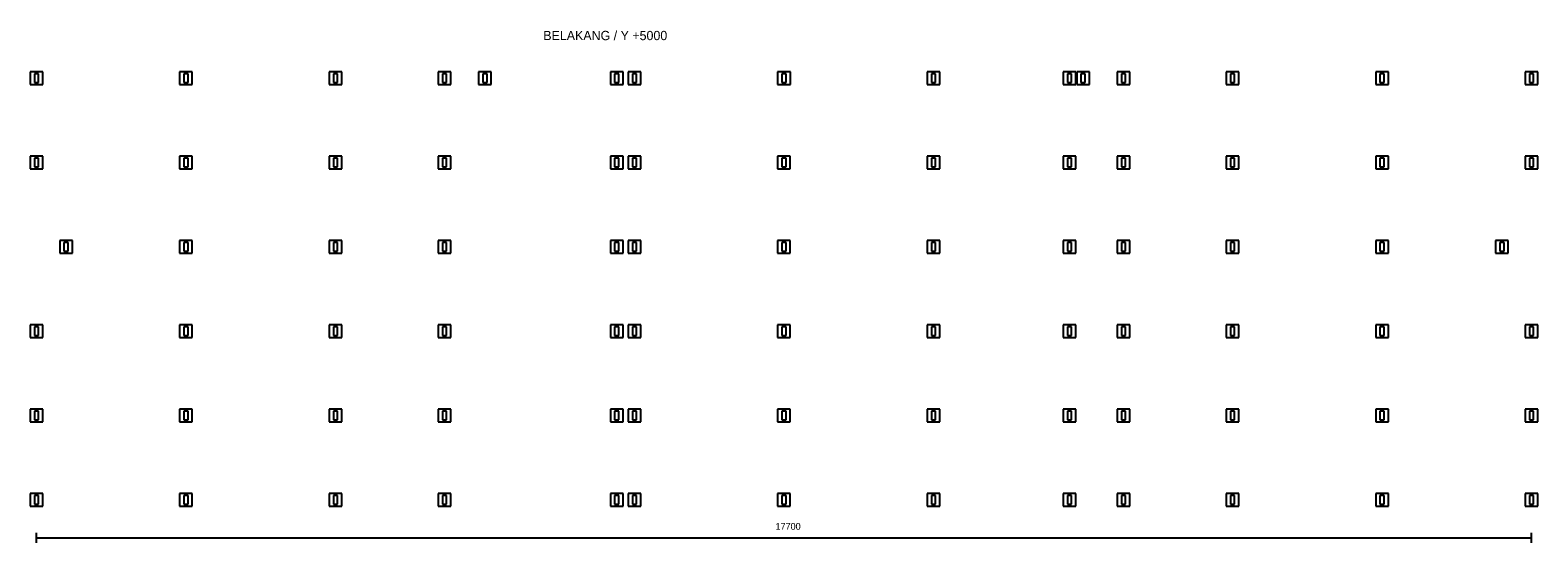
# Model space of a CAD drawing. Header units: millimetres. Extents: x -75 to 17775, y -510 to 5569.
import ezdxf

# ---------------------------------------------------------------- set-up
doc = ezdxf.new("R2010")
doc.units = ezdxf.units.MM
for name, color, linetype, true_color in [('baseplate', 7, 'Continuous', 0x746052), ('dim', 7, 'Continuous', 0x526e80), ('kolom', 7, 'Continuous', 0x1c292c)]:
    doc.layers.add(name, color=color, linetype=linetype, true_color=true_color)

msp = doc.modelspace()

# ---------------------------------------------------------------- linework, layer by layer
at = {"layer": 'baseplate'}
for p, q in [((75.01, 5075.01), (-75.01, 5075.01)), ((-75.01, 5075.01), (-75.01, 4924.99)), ((75.01, 4924.99), (75.01, 5075.01)), ((1845.02, 5075.01), (1694.99, 5075.01)), ((1694.99, 5075.01), (1694.99, 4924.99)), ((1845.02, 4924.99), (1845.02, 5075.01)), ((3615.02, 5075.01), (3465, 5075.01)), ((3465, 5075.01), (3465, 4924.99)), ((3615.02, 4924.99), (3615.02, 5075.01)), ((4905.2, 5075.12), (4755.2, 5075.12)), ((4755.2, 5075.12), (4755.2, 4925.12)), ((4905.2, 4925.12), (4905.2, 5075.12)), ((5385.02, 5075.01), (5235, 5075.01)), ((5235, 5075.01), (5235, 4924.99)), ((5385.02, 4924.99), (5385.02, 5075.01)), ((6944.92, 5075.12), (6794.92, 5075.12)), ((6794.92, 5075.12), (6794.92, 4925.12)), ((6944.92, 4925.12), (6944.92, 5075.12)), ((7155.03, 5075.01), (7005, 5075.01)), ((7005, 5075.01), (7005, 4924.99)), ((7155.03, 4924.99), (7155.03, 5075.01)), ((8925.03, 5075.01), (8775.01, 5075.01)), ((8775.01, 5075.01), (8775.01, 4924.99)), ((8925.03, 4924.99), (8925.03, 5075.01)), ((10695.04, 5075.01), (10545.01, 5075.01)), ((10545.01, 5075.01), (10545.01, 4924.99)), ((10695.04, 4924.99), (10695.04, 5075.01)), ((12305.13, 5075.12), (12155.13, 5075.12)), ((12155.13, 5075.12), (12155.13, 4925.12)), ((12305.13, 4925.12), (12305.13, 5075.12)), ((12465.04, 5075.01), (12315.02, 5075.01)), ((12315.02, 5075.01), (12315.02, 4924.99)), ((12465.04, 4924.99), (12465.04, 5075.01)), ((12944.91, 5075.12), (12794.91, 5075.12)), ((12794.91, 5075.12), (12794.91, 4925.12)), ((12944.91, 4925.12), (12944.91, 5075.12)), ((14235.04, 5075.01), (14085.02, 5075.01)), ((14085.02, 5075.01), (14085.02, 4924.99)), ((14235.04, 4924.99), (14235.04, 5075.01)), ((16005.05, 5075.01), (15855.03, 5075.01)), ((15855.03, 5075.01), (15855.03, 4924.99)), ((16005.05, 4924.99), (16005.05, 5075.01)), ((17775.05, 5075.01), (17625.03, 5075.01)), ((17625.03, 5075.01), (17625.03, 4924.99)), ((17775.05, 4924.99), (17775.05, 5075.01)), ((-75.01, 4924.99), (75.01, 4924.99)), ((1694.99, 4924.99), (1845.02, 4924.99)), ((3465, 4924.99), (3615.02, 4924.99)), ((4755.2, 4925.12), (4905.2, 4925.12)), ((5235, 4924.99), (5385.02, 4924.99)), ((6794.92, 4925.12), (6944.92, 4925.12)), ((7005, 4924.99), (7155.03, 4924.99)), ((8775.01, 4924.99), (8925.03, 4924.99)), ((10545.01, 4924.99), (10695.04, 4924.99)), ((12155.13, 4925.12), (12305.13, 4925.12)), ((12315.02, 4924.99), (12465.04, 4924.99)), ((12794.91, 4925.12), (12944.91, 4925.12)), ((14085.02, 4924.99), (14235.04, 4924.99)), ((15855.03, 4924.99), (16005.05, 4924.99)), ((17625.03, 4924.99), (17775.05, 4924.99)), ((75.01, 4075.03), (-75.01, 4075.03)), ((-75.01, 4075.03), (-75.01, 3925)), ((75.01, 3925), (75.01, 4075.03)), ((1845.02, 4075.03), (1694.99, 4075.03)), ((1694.99, 4075.03), (1694.99, 3925)), ((1845.02, 3925), (1845.02, 4075.03)), ((3615.02, 4075.03), (3465, 4075.03)), ((3465, 4075.03), (3465, 3925)), ((3615.02, 3925), (3615.02, 4075.03)), ((4905.09, 4075.03), (4755.06, 4075.03)), ((4755.06, 4075.03), (4755.06, 3925)), ((4905.09, 3925), (4905.09, 4075.03)), ((6945.05, 4075.03), (6795.03, 4075.03)), ((6795.03, 4075.03), (6795.03, 3925)), ((6945.05, 3925), (6945.05, 4075.03)), ((7155.03, 4075.03), (7005, 4075.03)), ((7005, 4075.03), (7005, 3925)), ((7155.03, 3925), (7155.03, 4075.03)), ((8924.9, 4075.08), (8774.9, 4075.08)), ((8774.9, 4075.08), (8774.9, 3925.08)), ((8924.9, 3925.08), (8924.9, 4075.08)), ((10695.04, 4075.03), (10545.01, 4075.03)), ((10545.01, 4075.03), (10545.01, 3925)), ((10695.04, 3925), (10695.04, 4075.03)), ((12305.11, 4075.03), (12155.09, 4075.03)), ((12155.09, 4075.03), (12155.09, 3925)), ((12305.11, 3925), (12305.11, 4075.03)), ((12945.04, 4075.03), (12795.02, 4075.03)), ((12795.02, 4075.03), (12795.02, 3925)), ((12945.04, 3925), (12945.04, 4075.03)), ((14235.04, 4075.03), (14085.02, 4075.03)), ((14085.02, 4075.03), (14085.02, 3925)), ((14235.04, 3925), (14235.04, 4075.03)), ((16005.05, 4075.03), (15855.03, 4075.03)), ((15855.03, 4075.03), (15855.03, 3925)), ((16005.05, 3925), (16005.05, 4075.03)), ((17775.05, 4075.03), (17625.03, 4075.03)), ((17625.03, 4075.03), (17625.03, 3925)), ((17775.05, 3925), (17775.05, 4075.03)), ((-75.01, 3925), (75.01, 3925)), ((1694.99, 3925), (1845.02, 3925)), ((3465, 3925), (3615.02, 3925)), ((4755.06, 3925), (4905.09, 3925)), ((6795.03, 3925), (6945.05, 3925)), ((7005, 3925), (7155.03, 3925)), ((8774.9, 3925.08), (8924.9, 3925.08)), ((10545.01, 3925), (10695.04, 3925)), ((12155.09, 3925), (12305.11, 3925)), ((12795.02, 3925), (12945.04, 3925)), ((14085.02, 3925), (14235.04, 3925)), ((15855.03, 3925), (16005.05, 3925)), ((17625.03, 3925), (17775.05, 3925)), ((425.03, 3075.03), (275.03, 3075.03)), ((275.03, 3075.03), (275.03, 2925.03)), ((425.03, 2925.03), (425.03, 3075.03)), ((1845.02, 3075.01), (1694.99, 3075.01)), ((1694.99, 3075.01), (1694.99, 2924.98)), ((1845.02, 2924.98), (1845.02, 3075.01)), ((3615.02, 3075.01), (3465, 3075.01)), ((3465, 3075.01), (3465, 2924.98)), ((3615.02, 2924.98), (3615.02, 3075.01)), ((4905.09, 3075.01), (4755.06, 3075.01)), ((4755.06, 3075.01), (4755.06, 2924.98)), ((4905.09, 2924.98), (4905.09, 3075.01)), ((6945.05, 3075.01), (6795.03, 3075.01)), ((6795.03, 3075.01), (6795.03, 2924.98)), ((6945.05, 2924.98), (6945.05, 3075.01)), ((7155.03, 3075.01), (7005, 3075.01)), ((7005, 3075.01), (7005, 2924.98)), ((7155.03, 2924.98), (7155.03, 3075.01)), ((8924.9, 3075.03), (8774.9, 3075.03)), ((8774.9, 3075.03), (8774.9, 2925.03)), ((8924.9, 2925.03), (8924.9, 3075.03)), ((10695.04, 3075.01), (10545.01, 3075.01)), ((10545.01, 3075.01), (10545.01, 2924.98)), ((10695.04, 2924.98), (10695.04, 3075.01)), ((12305.11, 3075.01), (12155.09, 3075.01)), ((12155.09, 3075.01), (12155.09, 2924.98)), ((12305.11, 2924.98), (12305.11, 3075.01)), ((12945.04, 3075.01), (12795.02, 3075.01)), ((12795.02, 3075.01), (12795.02, 2924.98)), ((12945.04, 2924.98), (12945.04, 3075.01)), ((14235.04, 3075.01), (14085.02, 3075.01)), ((14085.02, 3075.01), (14085.02, 2924.98)), ((14235.04, 2924.98), (14235.04, 3075.01)), ((16005.05, 3075.01), (15855.03, 3075.01)), ((15855.03, 3075.01), (15855.03, 2924.98)), ((16005.05, 2924.98), (16005.05, 3075.01)), ((17425.07, 3075.03), (17275.07, 3075.03)), ((17275.07, 3075.03), (17275.07, 2925.03)), ((17425.07, 2925.03), (17425.07, 3075.03)), ((275.03, 2925.03), (425.03, 2925.03)), ((1694.99, 2924.98), (1845.02, 2924.98)), ((3465, 2924.98), (3615.02, 2924.98)), ((4755.06, 2924.98), (4905.09, 2924.98)), ((6795.03, 2924.98), (6945.05, 2924.98)), ((7005, 2924.98), (7155.03, 2924.98)), ((8774.9, 2925.03), (8924.9, 2925.03)), ((10545.01, 2924.98), (10695.04, 2924.98)), ((12155.09, 2924.98), (12305.11, 2924.98)), ((12795.02, 2924.98), (12945.04, 2924.98)), ((14085.02, 2924.98), (14235.04, 2924.98)), ((15855.03, 2924.98), (16005.05, 2924.98)), ((17275.07, 2925.03), (17425.07, 2925.03)), ((75.01, 2075.02), (-75.01, 2075.02)), ((-75.01, 2075.02), (-75.01, 1925)), ((75.01, 1925), (75.01, 2075.02)), ((1845.02, 2075.02), (1694.99, 2075.02)), ((1694.99, 2075.02), (1694.99, 1925)), ((1845.02, 1925), (1845.02, 2075.02)), ((3615.02, 2075.02), (3465, 2075.02)), ((3465, 2075.02), (3465, 1925)), ((3615.02, 1925), (3615.02, 2075.02)), ((4905.09, 2075.02), (4755.06, 2075.02)), ((4755.06, 2075.02), (4755.06, 1925)), ((4905.09, 1925), (4905.09, 2075.02)), ((6945.05, 2075.02), (6795.03, 2075.02)), ((6795.03, 2075.02), (6795.03, 1925)), ((6945.05, 1925), (6945.05, 2075.02)), ((7155.03, 2075.02), (7005, 2075.02)), ((7005, 2075.02), (7005, 1925)), ((7155.03, 1925), (7155.03, 2075.02)), ((8924.9, 2074.98), (8774.9, 2074.98)), ((8774.9, 2074.98), (8774.9, 1924.98)), ((8924.9, 1924.98), (8924.9, 2074.98)), ((10695.04, 2075.02), (10545.01, 2075.02)), ((10545.01, 2075.02), (10545.01, 1925)), ((10695.04, 1925), (10695.04, 2075.02)), ((12305.11, 2075.02), (12155.09, 2075.02)), ((12155.09, 2075.02), (12155.09, 1925)), ((12305.11, 1925), (12305.11, 2075.02)), ((12945.04, 2075.02), (12795.02, 2075.02)), ((12795.02, 2075.02), (12795.02, 1925)), ((12945.04, 1925), (12945.04, 2075.02)), ((14235.04, 2075.02), (14085.02, 2075.02)), ((14085.02, 2075.02), (14085.02, 1925)), ((14235.04, 1925), (14235.04, 2075.02)), ((16005.05, 2075.02), (15855.03, 2075.02)), ((15855.03, 2075.02), (15855.03, 1925)), ((16005.05, 1925), (16005.05, 2075.02)), ((17775.05, 2075.02), (17625.03, 2075.02)), ((17625.03, 2075.02), (17625.03, 1925)), ((17775.05, 1925), (17775.05, 2075.02)), ((-75.01, 1925), (75.01, 1925)), ((1694.99, 1925), (1845.02, 1925)), ((3465, 1925), (3615.02, 1925)), ((4755.06, 1925), (4905.09, 1925)), ((6795.03, 1925), (6945.05, 1925)), ((7005, 1925), (7155.03, 1925)), ((8774.9, 1924.98), (8924.9, 1924.98)), ((10545.01, 1925), (10695.04, 1925)), ((12155.09, 1925), (12305.11, 1925)), ((12795.02, 1925), (12945.04, 1925)), ((14085.02, 1925), (14235.04, 1925)), ((15855.03, 1925), (16005.05, 1925)), ((17625.03, 1925), (17775.05, 1925)), ((75.01, 1075), (-75.01, 1075)), ((-75.01, 1075), (-75.01, 924.98)), ((75.01, 924.98), (75.01, 1075)), ((1845.02, 1075), (1694.99, 1075)), ((1694.99, 1075), (1694.99, 924.98)), ((1845.02, 924.98), (1845.02, 1075)), ((3615.02, 1075), (3465, 1075)), ((3465, 1075), (3465, 924.98)), ((3615.02, 924.98), (3615.02, 1075)), ((4905.09, 1075), (4755.06, 1075)), ((4755.06, 1075), (4755.06, 924.98)), ((4905.09, 924.98), (4905.09, 1075)), ((6945.05, 1075), (6795.03, 1075)), ((6795.03, 1075), (6795.03, 924.98)), ((6945.05, 924.98), (6945.05, 1075)), ((7155.03, 1075), (7005, 1075)), ((7005, 1075), (7005, 924.98)), ((7155.03, 924.98), (7155.03, 1075)), ((8924.9, 1074.93), (8774.9, 1074.93)), ((8774.9, 1074.93), (8774.9, 924.93)), ((8924.9, 924.93), (8924.9, 1074.93)), ((10695.04, 1075), (10545.01, 1075)), ((10545.01, 1075), (10545.01, 924.98)), ((10695.04, 924.98), (10695.04, 1075)), ((12305.11, 1075), (12155.09, 1075)), ((12155.09, 1075), (12155.09, 924.98)), ((12305.11, 924.98), (12305.11, 1075)), ((12945.04, 1075), (12795.02, 1075)), ((12795.02, 1075), (12795.02, 924.98)), ((12945.04, 924.98), (12945.04, 1075)), ((14235.04, 1075), (14085.02, 1075)), ((14085.02, 1075), (14085.02, 924.98)), ((14235.04, 924.98), (14235.04, 1075)), ((16005.05, 1075), (15855.03, 1075)), ((15855.03, 1075), (15855.03, 924.98)), ((16005.05, 924.98), (16005.05, 1075)), ((17775.05, 1075), (17625.03, 1075)), ((17625.03, 1075), (17625.03, 924.98)), ((17775.05, 924.98), (17775.05, 1075)), ((-75.01, 924.98), (75.01, 924.98)), ((1694.99, 924.98), (1845.02, 924.98)), ((3465, 924.98), (3615.02, 924.98)), ((4755.06, 924.98), (4905.09, 924.98)), ((6795.03, 924.98), (6945.05, 924.98)), ((7005, 924.98), (7155.03, 924.98)), ((8774.9, 924.93), (8924.9, 924.93)), ((10545.01, 924.98), (10695.04, 924.98)), ((12155.09, 924.98), (12305.11, 924.98)), ((12795.02, 924.98), (12945.04, 924.98)), ((14085.02, 924.98), (14235.04, 924.98)), ((15855.03, 924.98), (16005.05, 924.98)), ((17625.03, 924.98), (17775.05, 924.98)), ((75.01, 75.01), (-75.01, 75.01)), ((-75.01, 75.01), (-75.01, -75.01)), ((75.01, -75.01), (75.01, 75.01)), ((1845.02, 75.01), (1694.99, 75.01)), ((1694.99, 75.01), (1694.99, -75.01)), ((1845.02, -75.01), (1845.02, 75.01)), ((3615.02, 75.01), (3465, 75.01)), ((3465, 75.01), (3465, -75.01)), ((3615.02, -75.01), (3615.02, 75.01)), ((4905.09, 75.01), (4755.06, 75.01)), ((4755.06, 75.01), (4755.06, -75.01)), ((4905.09, -75.01), (4905.09, 75.01)), ((6945.05, 75.01), (6795.03, 75.01)), ((6795.03, 75.01), (6795.03, -75.01)), ((6945.05, -75.01), (6945.05, 75.01)), ((7155.03, 75.01), (7005, 75.01)), ((7005, 75.01), (7005, -75.01)), ((7155.03, -75.01), (7155.03, 75.01)), ((8924.9, 74.88), (8774.9, 74.88)), ((8774.9, 74.88), (8774.9, -75.12)), ((8924.9, -75.12), (8924.9, 74.88)), ((10695.04, 75.01), (10545.01, 75.01)), ((10545.01, 75.01), (10545.01, -75.01)), ((10695.04, -75.01), (10695.04, 75.01)), ((12305.11, 75.01), (12155.09, 75.01)), ((12155.09, 75.01), (12155.09, -75.01)), ((12305.11, -75.01), (12305.11, 75.01)), ((12945.04, 75.01), (12795.02, 75.01)), ((12795.02, 75.01), (12795.02, -75.01)), ((12945.04, -75.01), (12945.04, 75.01)), ((14235.04, 75.01), (14085.02, 75.01)), ((14085.02, 75.01), (14085.02, -75.01)), ((14235.04, -75.01), (14235.04, 75.01)), ((16005.05, 75.01), (15855.03, 75.01)), ((15855.03, 75.01), (15855.03, -75.01)), ((16005.05, -75.01), (16005.05, 75.01)), ((17775.05, 75.01), (17625.03, 75.01)), ((17625.03, 75.01), (17625.03, -75.01)), ((17775.05, -75.01), (17775.05, 75.01)), ((-75.01, -75.01), (75.01, -75.01)), ((1694.99, -75.01), (1845.02, -75.01)), ((3465, -75.01), (3615.02, -75.01)), ((4755.06, -75.01), (4905.09, -75.01)), ((6795.03, -75.01), (6945.05, -75.01)), ((7005, -75.01), (7155.03, -75.01)), ((8774.9, -75.12), (8924.9, -75.12)), ((10545.01, -75.01), (10695.04, -75.01)), ((12155.09, -75.01), (12305.11, -75.01)), ((12795.02, -75.01), (12945.04, -75.01)), ((14085.02, -75.01), (14235.04, -75.01)), ((15855.03, -75.01), (16005.05, -75.01)), ((17625.03, -75.01), (17775.05, -75.01))]:
    msp.add_line(p, q, dxfattribs=at)
at = {"layer": 'dim'}
for p, q in [((0, -510), (0, -390)), ((0, -450), (17700, -450)), ((17700, -510), (17700, -390))]:
    msp.add_line(p, q, dxfattribs=at)
at = {"layer": 'kolom'}
for p, q in [((25, 5050), (-25, 5050)), ((-25, 5050), (-25, 4950)), ((25, 4950), (25, 5050)), ((1795, 5050), (1745, 5050)), ((1745, 5050), (1745, 4950)), ((1795, 4950), (1795, 5050)), ((3565.01, 5050), (3515.01, 5050)), ((3515.01, 5050), (3515.01, 4950)), ((3565.01, 4950), (3565.01, 5050)), ((4855.2, 5050), (4805.2, 5050)), ((4805.2, 5050), (4805.2, 4950)), ((4855.2, 4950), (4855.2, 5050)), ((5335.01, 5050), (5285.01, 5050)), ((5285.01, 5050), (5285.01, 4950)), ((5335.01, 4950), (5335.01, 5050)), ((6894.92, 5050), (6844.92, 5050)), ((6844.92, 5050), (6844.92, 4950)), ((6894.92, 4950), (6894.92, 5050)), ((7104.99, 5050), (7054.99, 5050)), ((7054.99, 5050), (7054.99, 4950)), ((7104.99, 4950), (7104.99, 5050)), ((8874.99, 5050), (8824.99, 5050)), ((8824.99, 5050), (8824.99, 4950)), ((8874.99, 4950), (8874.99, 5050)), ((10644.99, 5050), (10594.99, 5050)), ((10594.99, 5050), (10594.99, 4950)), ((10644.99, 4950), (10644.99, 5050)), ((12255.13, 5050), (12205.13, 5050)), ((12205.13, 5050), (12205.13, 4950)), ((12255.13, 4950), (12255.13, 5050)), ((12415, 5050), (12365, 5050)), ((12365, 5050), (12365, 4950)), ((12415, 4950), (12415, 5050)), ((12894.91, 5050), (12844.91, 5050)), ((12844.91, 5050), (12844.91, 4950)), ((12894.91, 4950), (12894.91, 5050)), ((14185, 5050), (14135, 5050)), ((14135, 5050), (14135, 4950)), ((14185, 4950), (14185, 5050)), ((15955.01, 5050), (15905.01, 5050)), ((15905.01, 5050), (15905.01, 4950)), ((15955.01, 4950), (15955.01, 5050)), ((17725.01, 5050), (17675.01, 5050)), ((17675.01, 5050), (17675.01, 4950)), ((17725.01, 4950), (17725.01, 5050)), ((-25, 4950), (25, 4950)), ((1745, 4950), (1795, 4950)), ((3515.01, 4950), (3565.01, 4950)), ((4805.2, 4950), (4855.2, 4950)), ((5285.01, 4950), (5335.01, 4950)), ((6844.92, 4950), (6894.92, 4950)), ((7054.99, 4950), (7104.99, 4950)), ((8824.99, 4950), (8874.99, 4950)), ((10594.99, 4950), (10644.99, 4950)), ((12205.13, 4950), (12255.13, 4950)), ((12365, 4950), (12415, 4950)), ((12844.91, 4950), (12894.91, 4950)), ((14135, 4950), (14185, 4950)), ((15905.01, 4950), (15955.01, 4950)), ((17675.01, 4950), (17725.01, 4950)), ((25, 4050.01), (-25, 4050.01)), ((-25, 4050.01), (-25, 3950.01)), ((-25, 3950.01), (25, 3950.01)), ((25, 3950.01), (25, 4050.01)), ((1795, 4050.01), (1745, 4050.01)), ((1745, 4050.01), (1745, 3950.01)), ((1745, 3950.01), (1795, 3950.01)), ((1795, 3950.01), (1795, 4050.01)), ((3565.01, 4050.01), (3515.01, 4050.01)), ((3515.01, 4050.01), (3515.01, 3950.01)), ((3515.01, 3950.01), (3565.01, 3950.01)), ((3565.01, 3950.01), (3565.01, 4050.01)), ((4855.04, 4050.01), (4805.04, 4050.01)), ((4805.04, 4050.01), (4805.04, 3950.01)), ((4805.04, 3950.01), (4855.04, 3950.01)), ((4855.04, 3950.01), (4855.04, 4050.01)), ((6895.01, 4050.01), (6845.01, 4050.01)), ((6845.01, 4050.01), (6845.01, 3950.01)), ((6845.01, 3950.01), (6895.01, 3950.01)), ((6895.01, 3950.01), (6895.01, 4050.01)), ((7104.99, 4050.01), (7054.99, 4050.01)), ((7054.99, 4050.01), (7054.99, 3950.01)), ((7054.99, 3950.01), (7104.99, 3950.01)), ((7104.99, 3950.01), (7104.99, 4050.01)), ((8874.9, 4050.01), (8824.9, 4050.01)), ((8824.9, 4050.01), (8824.9, 3950.01)), ((8824.9, 3950.01), (8874.9, 3950.01)), ((8874.9, 3950.01), (8874.9, 4050.01)), ((10644.99, 4050.01), (10594.99, 4050.01)), ((10594.99, 4050.01), (10594.99, 3950.01)), ((10594.99, 3950.01), (10644.99, 3950.01)), ((10644.99, 3950.01), (10644.99, 4050.01)), ((12255.07, 4050.01), (12205.07, 4050.01)), ((12205.07, 4050.01), (12205.07, 3950.01)), ((12205.07, 3950.01), (12255.07, 3950.01)), ((12255.07, 3950.01), (12255.07, 4050.01)), ((12895, 4050.01), (12845, 4050.01)), ((12845, 4050.01), (12845, 3950.01)), ((12845, 3950.01), (12895, 3950.01)), ((12895, 3950.01), (12895, 4050.01)), ((14185, 4050.01), (14135, 4050.01)), ((14135, 4050.01), (14135, 3950.01)), ((14135, 3950.01), (14185, 3950.01)), ((14185, 3950.01), (14185, 4050.01)), ((15955.01, 4050.01), (15905.01, 4050.01)), ((15905.01, 4050.01), (15905.01, 3950.01)), ((15905.01, 3950.01), (15955.01, 3950.01)), ((15955.01, 3950.01), (15955.01, 4050.01)), ((17725.01, 4050.01), (17675.01, 4050.01)), ((17675.01, 4050.01), (17675.01, 3950.01)), ((17675.01, 3950.01), (17725.01, 3950.01)), ((17725.01, 3950.01), (17725.01, 4050.01)), ((375.03, 3050), (325.03, 3050)), ((325.03, 3050), (325.03, 2950)), ((375.03, 2950), (375.03, 3050)), ((1795, 3050), (1745, 3050)), ((1745, 3050), (1745, 2950)), ((1795, 2950), (1795, 3050)), ((3565.01, 3050), (3515.01, 3050)), ((3515.01, 3050), (3515.01, 2950)), ((3565.01, 2950), (3565.01, 3050)), ((4855.04, 3050), (4805.04, 3050)), ((4805.04, 3050), (4805.04, 2950)), ((4855.04, 2950), (4855.04, 3050)), ((6895.01, 3050), (6845.01, 3050)), ((6845.01, 3050), (6845.01, 2950)), ((6895.01, 2950), (6895.01, 3050)), ((7104.99, 3050), (7054.99, 3050)), ((7054.99, 3050), (7054.99, 2950)), ((7104.99, 2950), (7104.99, 3050)), ((8874.9, 3050), (8824.9, 3050)), ((8824.9, 3050), (8824.9, 2950)), ((8874.9, 2950), (8874.9, 3050)), ((10644.99, 3050), (10594.99, 3050)), ((10594.99, 3050), (10594.99, 2950)), ((10644.99, 2950), (10644.99, 3050)), ((12255.07, 3050), (12205.07, 3050)), ((12205.07, 3050), (12205.07, 2950)), ((12255.07, 2950), (12255.07, 3050)), ((12895, 3050), (12845, 3050)), ((12845, 3050), (12845, 2950)), ((12895, 2950), (12895, 3050)), ((14185, 3050), (14135, 3050)), ((14135, 3050), (14135, 2950)), ((14185, 2950), (14185, 3050)), ((15955.01, 3050), (15905.01, 3050)), ((15905.01, 3050), (15905.01, 2950)), ((15955.01, 2950), (15955.01, 3050)), ((17375.07, 3050), (17325.07, 3050)), ((17325.07, 3050), (17325.07, 2950)), ((17375.07, 2950), (17375.07, 3050)), ((325.03, 2950), (375.03, 2950)), ((1745, 2950), (1795, 2950)), ((3515.01, 2950), (3565.01, 2950)), ((4805.04, 2950), (4855.04, 2950)), ((6845.01, 2950), (6895.01, 2950)), ((7054.99, 2950), (7104.99, 2950)), ((8824.9, 2950), (8874.9, 2950)), ((10594.99, 2950), (10644.99, 2950)), ((12205.07, 2950), (12255.07, 2950)), ((12845, 2950), (12895, 2950)), ((14135, 2950), (14185, 2950)), ((15905.01, 2950), (15955.01, 2950)), ((17325.07, 2950), (17375.07, 2950)), ((25, 2050.01), (-25, 2050.01)), ((-25, 2050.01), (-25, 1950.01)), ((25, 1950.01), (25, 2050.01)), ((1795, 2050.01), (1745, 2050.01)), ((1745, 2050.01), (1745, 1950.01)), ((1795, 1950.01), (1795, 2050.01)), ((3565.01, 2050.01), (3515.01, 2050.01)), ((3515.01, 2050.01), (3515.01, 1950.01)), ((3565.01, 1950.01), (3565.01, 2050.01)), ((4855.04, 2050.01), (4805.04, 2050.01)), ((4805.04, 2050.01), (4805.04, 1950.01)), ((4855.04, 1950.01), (4855.04, 2050.01)), ((6895.01, 2050.01), (6845.01, 2050.01)), ((6845.01, 2050.01), (6845.01, 1950.01)), ((6895.01, 1950.01), (6895.01, 2050.01)), ((7104.99, 2050.01), (7054.99, 2050.01)), ((7054.99, 2050.01), (7054.99, 1950.01)), ((7104.99, 1950.01), (7104.99, 2050.01)), ((8874.9, 2050.01), (8824.9, 2050.01)), ((8824.9, 2050.01), (8824.9, 1950.01)), ((8874.9, 1950.01), (8874.9, 2050.01)), ((10644.99, 2050.01), (10594.99, 2050.01)), ((10594.99, 2050.01), (10594.99, 1950.01)), ((10644.99, 1950.01), (10644.99, 2050.01)), ((12255.07, 2050.01), (12205.07, 2050.01)), ((12205.07, 2050.01), (12205.07, 1950.01)), ((12255.07, 1950.01), (12255.07, 2050.01)), ((12895, 2050.01), (12845, 2050.01)), ((12845, 2050.01), (12845, 1950.01)), ((12895, 1950.01), (12895, 2050.01)), ((14185, 2050.01), (14135, 2050.01)), ((14135, 2050.01), (14135, 1950.01)), ((14185, 1950.01), (14185, 2050.01)), ((15955.01, 2050.01), (15905.01, 2050.01)), ((15905.01, 2050.01), (15905.01, 1950.01)), ((15955.01, 1950.01), (15955.01, 2050.01)), ((17725.01, 2050.01), (17675.01, 2050.01)), ((17675.01, 2050.01), (17675.01, 1950.01)), ((17725.01, 1950.01), (17725.01, 2050.01)), ((-25, 1950.01), (25, 1950.01)), ((1745, 1950.01), (1795, 1950.01)), ((3515.01, 1950.01), (3565.01, 1950.01)), ((4805.04, 1950.01), (4855.04, 1950.01)), ((6845.01, 1950.01), (6895.01, 1950.01)), ((7054.99, 1950.01), (7104.99, 1950.01)), ((8824.9, 1950.01), (8874.9, 1950.01)), ((10594.99, 1950.01), (10644.99, 1950.01)), ((12205.07, 1950.01), (12255.07, 1950.01)), ((12845, 1950.01), (12895, 1950.01)), ((14135, 1950.01), (14185, 1950.01)), ((15905.01, 1950.01), (15955.01, 1950.01)), ((17675.01, 1950.01), (17725.01, 1950.01)), ((25, 1049.99), (-25, 1049.99)), ((-25, 1049.99), (-25, 949.99)), ((-25, 949.99), (25, 949.99)), ((25, 949.99), (25, 1049.99)), ((1795, 1049.99), (1745, 1049.99)), ((1745, 1049.99), (1745, 949.99)), ((1745, 949.99), (1795, 949.99)), ((1795, 949.99), (1795, 1049.99)), ((3565.01, 1049.99), (3515.01, 1049.99)), ((3515.01, 1049.99), (3515.01, 949.99)), ((3515.01, 949.99), (3565.01, 949.99)), ((3565.01, 949.99), (3565.01, 1049.99)), ((4855.04, 1049.99), (4805.04, 1049.99)), ((4805.04, 1049.99), (4805.04, 949.99)), ((4805.04, 949.99), (4855.04, 949.99)), ((4855.04, 949.99), (4855.04, 1049.99)), ((6895.01, 1049.99), (6845.01, 1049.99)), ((6845.01, 1049.99), (6845.01, 949.99)), ((6845.01, 949.99), (6895.01, 949.99)), ((6895.01, 949.99), (6895.01, 1049.99)), ((7104.99, 1049.99), (7054.99, 1049.99)), ((7054.99, 1049.99), (7054.99, 949.99)), ((7054.99, 949.99), (7104.99, 949.99)), ((7104.99, 949.99), (7104.99, 1049.99)), ((8874.9, 1049.99), (8824.9, 1049.99)), ((8824.9, 1049.99), (8824.9, 949.99)), ((8824.9, 949.99), (8874.9, 949.99)), ((8874.9, 949.99), (8874.9, 1049.99)), ((10644.99, 1049.99), (10594.99, 1049.99)), ((10594.99, 1049.99), (10594.99, 949.99)), ((10594.99, 949.99), (10644.99, 949.99)), ((10644.99, 949.99), (10644.99, 1049.99)), ((12255.07, 1049.99), (12205.07, 1049.99)), ((12205.07, 1049.99), (12205.07, 949.99)), ((12205.07, 949.99), (12255.07, 949.99)), ((12255.07, 949.99), (12255.07, 1049.99)), ((12895, 1049.99), (12845, 1049.99)), ((12845, 1049.99), (12845, 949.99)), ((12845, 949.99), (12895, 949.99)), ((12895, 949.99), (12895, 1049.99)), ((14185, 1049.99), (14135, 1049.99)), ((14135, 1049.99), (14135, 949.99)), ((14135, 949.99), (14185, 949.99)), ((14185, 949.99), (14185, 1049.99)), ((15955.01, 1049.99), (15905.01, 1049.99)), ((15905.01, 1049.99), (15905.01, 949.99)), ((15905.01, 949.99), (15955.01, 949.99)), ((15955.01, 949.99), (15955.01, 1049.99)), ((17725.01, 1049.99), (17675.01, 1049.99)), ((17675.01, 1049.99), (17675.01, 949.99)), ((17675.01, 949.99), (17725.01, 949.99)), ((17725.01, 949.99), (17725.01, 1049.99)), ((25, 50), (-25, 50)), ((-25, 50), (-25, -50)), ((25, -50), (25, 50)), ((1795, 50), (1745, 50)), ((1745, 50), (1745, -50)), ((1795, -50), (1795, 50)), ((3565.01, 50), (3515.01, 50)), ((3515.01, 50), (3515.01, -50)), ((3565.01, -50), (3565.01, 50)), ((4855.04, 50), (4805.04, 50)), ((4805.04, 50), (4805.04, -50)), ((4855.04, -50), (4855.04, 50)), ((6895.01, 50), (6845.01, 50)), ((6845.01, 50), (6845.01, -50)), ((6895.01, -50), (6895.01, 50)), ((7104.99, 50), (7054.99, 50)), ((7054.99, 50), (7054.99, -50)), ((7104.99, -50), (7104.99, 50)), ((8874.9, 50), (8824.9, 50)), ((8824.9, 50), (8824.9, -50)), ((8874.9, -50), (8874.9, 50)), ((10644.99, 50), (10594.99, 50)), ((10594.99, 50), (10594.99, -50)), ((10644.99, -50), (10644.99, 50)), ((12255.07, 50), (12205.07, 50)), ((12205.07, 50), (12205.07, -50)), ((12255.07, -50), (12255.07, 50)), ((12895, 50), (12845, 50)), ((12845, 50), (12845, -50)), ((12895, -50), (12895, 50)), ((14185, 50), (14135, 50)), ((14135, 50), (14135, -50)), ((14185, -50), (14185, 50)), ((15955.01, 50), (15905.01, 50)), ((15905.01, 50), (15905.01, -50)), ((15955.01, -50), (15955.01, 50)), ((17725.01, 50), (17675.01, 50)), ((17675.01, 50), (17675.01, -50)), ((17725.01, -50), (17725.01, 50)), ((-25, -50), (25, -50)), ((1745, -50), (1795, -50)), ((3515.01, -50), (3565.01, -50)), ((4805.04, -50), (4855.04, -50)), ((6845.01, -50), (6895.01, -50)), ((7054.99, -50), (7104.99, -50)), ((8824.9, -50), (8874.9, -50)), ((10594.99, -50), (10644.99, -50)), ((12205.07, -50), (12255.07, -50)), ((12845, -50), (12895, -50)), ((14135, -50), (14185, -50)), ((15905.01, -50), (15955.01, -50)), ((17675.01, -50), (17725.01, -50))]:
    msp.add_line(p, q, dxfattribs=at)

# ---------------------------------------------------------------- texts
at = {"layer": 'dim'}
for s, height, p in [('BELAKANG / Y +5000', 110, (6000, 5450)), ('17700', 80, (8750, -354))]:
    msp.add_text(s, height=height, dxfattribs=at).set_placement(p)

doc.saveas('drawing.dxf')
